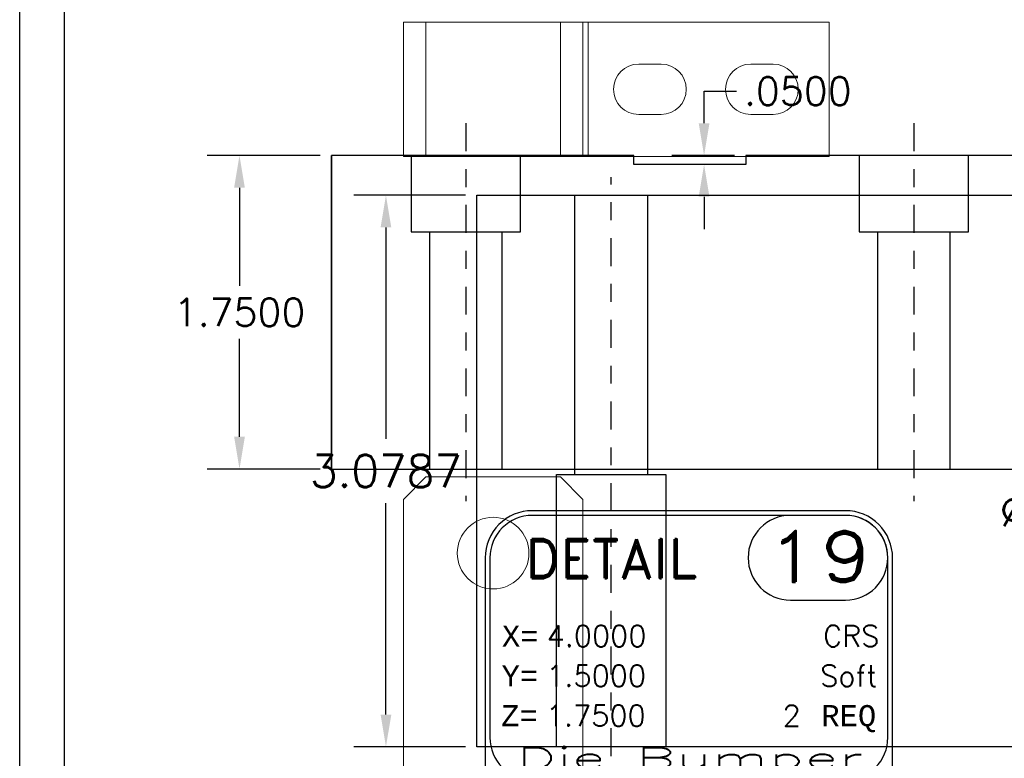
# Model space of a CAD drawing. Header units: inches. Extents: x -77 to 299, y -110 to 144.
# Tile 169 of 256: x -7.73 to -2.24, y -23.58 to -19.46. Entities that reach past the tile are written whole.
import ezdxf
from ezdxf.enums import TextEntityAlignment as Align

# ---------------------------------------------------------------- set-up
doc = ezdxf.new("R2010")
doc.units = ezdxf.units.IN
doc.header["$MEASUREMENT"] = 0
doc.linetypes.add('CENTER', pattern=[0.249, 0.156, -0.031, 0.031, -0.031])
doc.layers.get('DEFPOINTS').update_dxf_attribs({"color": 8})
for name, color, linetype in [('DSS-M-S', 53, 'Continuous'), ('DST-M-S', 53, 'Continuous'), ('SVA-M-S', 8, 'Continuous'), ('SVB-M-S', 8, 'Continuous'), ('SVD-M-C', 74, 'CENTER'), ('SVD-M-D', 42, 'Continuous'), ('SVD-M-M', 233, 'Continuous'), ('SVD-M-S', 8, 'Continuous'), ('SVE-M-C', 74, 'CENTER'), ('SVE-M-D', 42, 'Continuous'), ('SVE-M-S', 8, 'Continuous'), ('SVF-M-d', 42, 'Continuous'), ('SVF-M-S', 8, 'Continuous')]:
    doc.layers.add(name, color=color, linetype=linetype)
doc.styles.add('DIEMAKER', font='SIMPLEX.shx')
doc.styles.add('MONOTXT', font='MONOTXT')
doc.styles.add('R', font='ROMAND.SHX')
doc.styles.get("Standard").update_dxf_attribs({"font": 'txt.shx'})
doc.dimstyles.get("Standard").update_dxf_attribs({"dimtxt": 0.18, "dimasz": 0.18, "dimexe": 0.18, "dimexo": 0.0625, "dimgap": 0.09, "dimtad": 0, "dimtih": 1, "dimtoh": 1, "dimdec": 4, "dimzin": 0, "dimdsep": 46, "dimtxsty": 'Standard', "dimcen": 0.09, "dimadec": 0, "dimazin": 0, "dimtfac": 1, "dimtdec": 4, "dimtofl": 0, "dimtmove": 0, "dimatfit": 3, "dimfxl": 0, "dimtolj": 1, "dimtzin": 0, "dimarcsym": 0})
doc.dimstyles.new('STANDARD$0', dxfattribs={"dimtxt": 0.156, "dimasz": 0.18, "dimexe": 0.18, "dimexo": 0.0625, "dimgap": 0.07, "dimtad": 0, "dimtih": 1, "dimtoh": 1, "dimdec": 4, "dimzin": 4, "dimdsep": 46, "dimtxsty": 'Standard', "dimcen": 0.09, "dimclrd": 2, "dimclre": 2, "dimclrt": 2, "dimadec": 4, "dimazin": 0, "dimtfac": 1, "dimtdec": 4, "dimtofl": 0, "dimtmove": 0, "dimatfit": 3, "dimfxl": 0, "dimtolj": 1, "dimtzin": 0, "dimarcsym": 0})

# ---------------------------------------------------------------- blocks, each defined once
blk = doc.blocks.new('*D522')
at = {"layer": 'DEFPOINTS', "color": 0}
for p in [(-3.9122, -20.2186), (-3.6794, -20.2186), (-3.6794, -20.2686)]:
    blk.add_point(p, dxfattribs=at)
at = {"layer": 'SVD-M-D', "color": 2, "lineweight": -2}
for p, q in [((-3.9122, -20.0386), (-3.9122, -19.8586)), ((-3.9122, -19.8586), (-3.7322, -19.8586)), ((-3.7419, -20.2186), (-4.0922, -20.2186)), ((-3.7419, -20.2686), (-4.0922, -20.2686)), ((-3.9122, -20.4486), (-3.9122, -20.6286))]:
    blk.add_line(p, q, dxfattribs=at)
at = {"layer": 'SVD-M-D', "color": 2}
for points in [[(-3.9422, -20.0386), (-3.8822, -20.0386), (-3.9122, -20.2186)], [(-3.9422, -20.4486), (-3.8822, -20.4486), (-3.9122, -20.2686)]]:
    blk.add_solid(points, dxfattribs=at)
at = {"layer": 'SVD-M-D', "color": 2, "insert": (-3.3892, -19.8586), "char_height": 0.156, "attachment_point": 5}
blk.add_mtext('\\A1;.0500', dxfattribs=at)
blk = doc.blocks.new('*D523')
at = {"layer": 'DEFPOINTS', "color": 0}
for p in [(-5.9919, -20.2186), (-6.5051, -21.9686), (-5.9919, -21.9686)]:
    blk.add_point(p, dxfattribs=at)
at = {"layer": 'SVD-M-D', "color": 2, "lineweight": -2}
for p, q in [((-6.0544, -20.2186), (-6.6851, -20.2186)), ((-6.5051, -20.3986), (-6.5051, -20.9456)), ((-6.5051, -21.7886), (-6.5051, -21.2416)), ((-6.0544, -21.9686), (-6.6851, -21.9686))]:
    blk.add_line(p, q, dxfattribs=at)
at = {"layer": 'SVD-M-D', "color": 2}
for points in [[(-6.5351, -20.3986), (-6.4751, -20.3986), (-6.5051, -20.2186)], [(-6.5351, -21.7886), (-6.4751, -21.7886), (-6.5051, -21.9686)]]:
    blk.add_solid(points, dxfattribs=at)
at = {"layer": 'SVD-M-D', "color": 2, "insert": (-6.5051, -21.0936), "char_height": 0.156, "attachment_point": 5}
blk.add_mtext('\\A1;1.7500', dxfattribs=at)
blk = doc.blocks.new('*D612')
at = {"layer": 'DEFPOINTS', "color": 0}
for p in [(-5.1809, -20.4401), (-5.6877, -23.5188), (-5.1809, -23.5188)]:
    blk.add_point(p, dxfattribs=at)
at = {"layer": 'SVE-M-D', "color": 0, "lineweight": -2}
for p, q in [((-5.2434, -20.4401), (-5.8677, -20.4401)), ((-5.6877, -20.6201), (-5.6877, -21.7994)), ((-5.6877, -23.3388), (-5.6877, -22.1594)), ((-5.2434, -23.5188), (-5.8677, -23.5188))]:
    blk.add_line(p, q, dxfattribs=at)
at = {"layer": 'SVE-M-D', "color": 0}
for points in [[(-5.7177, -20.6201), (-5.6577, -20.6201), (-5.6877, -20.4401)], [(-5.7177, -23.3388), (-5.6577, -23.3388), (-5.6877, -23.5188)]]:
    blk.add_solid(points, dxfattribs=at)
at = {"layer": 'SVE-M-D', "color": 0, "insert": (-5.6877, -21.9794), "char_height": 0.18, "attachment_point": 5}
blk.add_mtext('\\A1;3.0787', dxfattribs=at)
blk = doc.blocks.new('*D621')
at = {"layer": 'DEFPOINTS', "color": 0}
for p in [(-0.676, -22.4882), (-0.1203, -22.9918)]:
    blk.add_point(p, dxfattribs=at)
at = {"layer": 'SVF-M-d', "color": 0, "lineweight": -2}
for p, q in [((-1.1773, -22.1971), (-0.9973, -22.1971)), ((-0.9973, -22.1971), (-0.8094, -22.3674)), ((-0.3982, -22.83), (-0.3982, -22.65)), ((-0.4882, -22.74), (-0.3082, -22.74))]:
    blk.add_line(p, q, dxfattribs=at)
at = {"layer": 'SVF-M-d', "color": 0}
blk.add_solid([(-0.7893, -22.3451), (-0.8296, -22.3896), (-0.676, -22.4882)], dxfattribs=at)
at = {"layer": 'SVF-M-d', "color": 0, "insert": (-1.7623, -22.1971), "char_height": 0.18, "attachment_point": 5}
blk.add_mtext('\\A1;∅0.7500', dxfattribs=at)
blk = doc.blocks.new('DMDT001')
for p, q in [((0.7257, 0.1211), (1.2132, 0.1211)), ((-0.6188, -1.8033), (0.1437, -1.8033)), ((0.295, -1.8033), (1.4368, -1.8033)), ((-0.6188, -2.0057), (0.1437, -2.0057)), ((0.295, -2.0057), (1.4368, -2.0057)), ((-0.6188, -2.2081), (0.1437, -2.2081)), ((0.295, -2.2081), (1.4368, -2.2081)), ((-0.6188, -2.4105), (0.1437, -2.4105)), ((0.295, -2.4105), (1.4368, -2.4105))]:
    blk.add_line(p, q)
for points in [[(-1.5618, -2.6113), (1.2132, -2.6113, 0.414214), (1.6302, -2.1943), (1.6302, 0.4961, 0.414214), (1.2132, 0.9131), (-1.5618, 0.9131, 0.414214), (-1.9788, 0.4961), (-1.9788, -2.1943, 0.414214)], [(-1.5618, -1.4726), (1.2132, -1.4726, 0.414214), (1.5882, -1.0976), (1.5882, 0.4961, 0.414214), (1.2132, 0.8711), (-1.5618, 0.8711, 0.414214), (-1.9368, 0.4961), (-1.9368, -1.0976, 0.414214)], [(-1.5618, -2.5693), (1.2132, -2.5693, 0.414214), (1.5882, -2.1943), (1.5882, -1.8851, 0.414214), (1.2132, -1.5101), (-1.5618, -1.5101, 0.414214), (-1.9368, -1.8851), (-1.9368, -2.1943, 0.414214)]]:
    blk.add_lwpolyline(points, format="xyb", close=True)
for centre, start, end in [((0.7257, 0.4961), 90, 270), ((1.2132, 0.4961), 270, 90)]:
    blk.add_arc(centre, 0.375, start, end)
at = {"color": 42}
for s, height, style, p in [('DETAIL', 0.34395, 'R', (-1.6251, 0.3158)), ('X=', 0.1875, 'MONOTXT', (-1.8306, -0.2918)), ('Y=', 0.1875, 'MONOTXT', (-1.8339, -0.6443)), ('Z=', 0.1875, 'MONOTXT', (-1.8372, -0.9969)), ('REQ', 0.1875, 'MONOTXT', (0.9986, -0.9969)), ('PROGRAMMED', 0.12, 'DIEMAKER', (-1.8247, -1.8035)), ('SET-UP', 0.12, 'DIEMAKER', (-1.8247, -2.0053)), ('RAN', 0.12, 'DIEMAKER', (-1.8247, -2.2071)), ('CHECKED OK', 0.12, 'DIEMAKER', (-1.8247, -2.4089))]:
    blk.add_text(s, height=height, dxfattribs=dict(at, style=style)).set_placement(p)
for p in [(-0.3953, -1.799), (-0.3953, -2.0014), (-0.3953, -2.2038), (-0.3953, -2.4062)]:
    blk.add_text('/ /', height=0.12107).set_placement(p)
at = {"color": 42, "style": 'R', "width": 0.571895}
blk.add_attdef('DET#', text='', height=0.45, dxfattribs=at).set_placement((0.5139, 0.282), (1.4514, 0.282), align=Align.FIT)
at = {"color": 42, "style": 'DIEMAKER'}
for tag, p in [('XDIM', (-1.4342, -0.2918)), ('YDIM', (-1.4375, -0.6443)), ('ZDIM', (-1.4408, -0.9969))]:
    blk.add_attdef(tag, p, '', height=0.1875, dxfattribs=at)
for tag, p in [('MATL', (1.513, -0.2918)), ('H/T', (1.4952, -0.6443)), ('QTY#', (0.8173, -0.9969))]:
    blk.add_attdef(tag, text='', height=0.1875, dxfattribs=at).set_placement(p, align=Align.RIGHT)
at = {"color": 42, "style": 'DIEMAKER', "width": 5.370504, "flags": 4}
blk.add_attdef('DE#1', text='', height=0.1875, dxfattribs=at).set_placement((-1.6994, -1.3715), (1.3694, -1.3715), align=Align.FIT)
at = {"color": 42, "style": 'DIEMAKER', "flags": 5}
for tag, p in [('DE#2', (-1.8615, -2.8611)), ('DE#3', (-1.8533, -3.1611))]:
    blk.add_attdef(tag, p, '', height=0.1875, dxfattribs=at)

msp = doc.modelspace()

# ---------------------------------------------------------------- linework, layer by layer
at = {"layer": 'DSS-M-S', "color": 7}
for points in [[(-7.73176, -16.27682), (39.76824, -16.27682), (39.76824, -50.15183), (-7.73176, -50.15183)], [(-7.48176, -49.90183), (-7.48176, -16.52682), (39.51824, -16.52682), (39.51824, -49.90183)]]:
    msp.add_lwpolyline(points, close=True, dxfattribs=at)
at = {"layer": 'DST-M-S', "color": 7}
for points in [[(-7.73176, -16.27682), (39.76824, -16.27682), (39.76824, -50.15183), (-7.73176, -50.15183)], [(-7.48176, -49.90183), (-7.48176, -16.52682), (39.51824, -16.52682), (39.51824, -49.90183)]]:
    msp.add_lwpolyline(points, close=True, dxfattribs=at)
at = {"layer": 'SVA-M-S', "color": 7, "linetype": 'Continuous', "lineweight": 15}
for p, q in [((-5.5895, -20.22378), (-5.5895, -19.47378)), ((-5.5895, -19.47378), (-5.46449, -19.47378)), ((-5.46449, -19.47378), (-5.46449, -20.22378)), ((-5.46449, -19.47378), (-4.71449, -19.47378)), ((-4.71449, -20.22378), (-4.71449, -19.47378)), ((-4.71449, -19.47378), (-4.58949, -19.47378)), ((-4.58949, -19.47378), (-4.58949, -20.22378)), ((-4.58949, -19.47378), (-4.55949, -19.47378)), ((-4.55949, -19.47378), (-4.55949, -20.22378)), ((-4.55949, -19.47378), (-3.21449, -19.47378)), ((-3.21449, -19.47378), (-3.21449, -20.22378)), ((-4.15199, -19.70828), (-4.27699, -19.70828)), ((-3.52699, -19.70828), (-3.65199, -19.70828)), ((-4.27699, -19.98928), (-4.15199, -19.98928)), ((-3.65199, -19.98928), (-3.52699, -19.98928)), ((-5.46449, -20.22378), (-5.5895, -20.22378)), ((-5.46449, -20.22378), (-4.71449, -20.22378)), ((-4.58949, -20.22378), (-4.71449, -20.22378)), ((-4.55949, -20.22378), (-4.58949, -20.22378)), ((-4.55949, -20.22378), (-3.21449, -20.22378)), ((-5.46449, -22.0128), (-5.5895, -22.1378)), ((-5.46449, -22.0128), (-4.71449, -22.0128)), ((-4.58949, -22.1378), (-4.71449, -22.0128)), ((-5.5895, -22.1378), (-5.5895, -24.9378)), ((-4.58949, -22.1378), (-4.58949, -24.1578))]:
    msp.add_line(p, q, dxfattribs=at)
at = {"layer": 'SVA-M-S', "color": 7}
for points in [[(-7.73176, -16.27682), (39.76824, -16.27682), (39.76824, -50.15183), (-7.73176, -50.15183)], [(-7.48176, -49.90183), (-7.48176, -16.52682), (39.51824, -16.52682), (39.51824, -49.90183)]]:
    msp.add_lwpolyline(points, close=True, dxfattribs=at)
at = {"layer": 'SVA-M-S', "color": 7, "linetype": 'Continuous', "lineweight": 15}
msp.add_circle((-5.08949, -22.4378), 0.2, dxfattribs=at)
for centre, start, end in [((-4.27699, -19.84878), 90, 270), ((-4.15199, -19.84878), 270, 90), ((-3.65199, -19.84878), 90, 270), ((-3.52699, -19.84878), 270, 90)]:
    msp.add_arc(centre, 0.1405, start, end, dxfattribs=at)
at = {"layer": 'SVB-M-S', "color": 7}
for points in [[(-7.73176, -16.27682), (39.76824, -16.27682), (39.76824, -50.15183), (-7.73176, -50.15183)], [(-7.48176, -49.90183), (-7.48176, -16.52682), (39.51824, -16.52682), (39.51824, -49.90183)]]:
    msp.add_lwpolyline(points, close=True, dxfattribs=at)
at = {"layer": 'SVD-M-C'}
for p, q in [((-5.24192, -20.03857), (-5.24192, -22.14857)), ((-2.74192, -20.03857), (-2.74192, -22.14857))]:
    msp.add_line(p, q, dxfattribs=at)
at = {"layer": 'SVD-M-S'}
for p, q in [((-5.44492, -20.64357), (-5.03892, -20.64357)), ((-2.94492, -20.64357), (-2.53892, -20.64357))]:
    msp.add_line(p, q, dxfattribs=at)
at = {"layer": 'SVD-M-S', "color": 7}
for points in [[(-7.73176, -16.27682), (39.76824, -16.27682), (39.76824, -50.15183), (-7.73176, -50.15183)], [(-7.48176, -49.90183), (-7.48176, -16.52682), (39.51824, -16.52682), (39.51824, -49.90183)]]:
    msp.add_lwpolyline(points, close=True, dxfattribs=at)
at = {"layer": 'SVD-M-S'}
msp.add_lwpolyline([(-4.30442, -20.26857), (-4.30442, -20.21857), (-5.99192, -20.21857), (-5.99192, -21.96857), (-1.99192, -21.96857), (-1.99192, -20.21857), (-3.67942, -20.21857), (-3.67942, -20.26857)], close=True, dxfattribs=at)
for points in [[(-5.99192, -21.96857), (-5.99192, -20.21857)], [(-5.54642, -20.21857), (-5.54642, -20.64357), (-5.44492, -20.64357), (-5.44492, -21.96857), (-5.03892, -21.96857), (-5.03892, -20.64357), (-4.93742, -20.64357), (-4.93742, -20.21857)], [(-3.04642, -20.21857), (-3.04642, -20.64357), (-2.94492, -20.64357), (-2.94492, -21.96857), (-2.53892, -21.96857), (-2.53892, -20.64357), (-2.43742, -20.64357), (-2.43742, -20.21857)]]:
    msp.add_lwpolyline(points, dxfattribs=at)
at = {"layer": 'SVE-M-C'}
msp.add_line((-4.43094, -23.57149), (-4.43094, -20.34009), dxfattribs=at)
at = {"layer": 'SVE-M-S'}
msp.add_line((-4.63394, -21.99909), (-4.22794, -21.99909), dxfattribs=at)
at = {"layer": 'SVE-M-S', "color": 7}
for points in [[(-7.73176, -16.27682), (39.76824, -16.27682), (39.76824, -50.15183), (-7.73176, -50.15183)], [(-7.48176, -49.90183), (-7.48176, -16.52682), (39.51824, -16.52682), (39.51824, -49.90183)]]:
    msp.add_lwpolyline(points, close=True, dxfattribs=at)
at = {"layer": 'SVE-M-S'}
for points in [[(-1.18094, -23.51879), (-5.18094, -23.51879), (-5.18094, -20.44009), (-1.18094, -20.44009), (-1.18094, -23.51879)], [(-4.73544, -23.51879), (-4.73544, -21.99909), (-4.63394, -21.99909), (-4.63394, -20.44009), (-4.22794, -20.44009), (-4.22794, -21.99909), (-4.12644, -21.99909), (-4.12644, -23.51879)]]:
    msp.add_lwpolyline(points, dxfattribs=at)
at = {"layer": 'SVF-M-S', "color": 7}
for points in [[(-7.73176, -16.27682), (39.76824, -16.27682), (39.76824, -50.15183), (-7.73176, -50.15183)], [(-7.48176, -49.90183), (-7.48176, -16.52682), (39.51824, -16.52682), (39.51824, -49.90183)]]:
    msp.add_lwpolyline(points, close=True, dxfattribs=at)

# ---------------------------------------------------------------- block references
at = {"layer": 'SVD-M-M'}
ref = msp.add_blockref('DMDT001', (-3.88732, -22.77612), dxfattribs=dict(at, xscale=0.63, yscale=0.63, zscale=0.63))
ref.add_attrib('DET#', '19', dxfattribs={"layer": '0', "color": 42, "height": 0.2835, "style": 'R', "width": 1.215278}).set_placement((-3.56359, -22.59843), (-2.97297, -22.59843), align=Align.FIT)
ref.add_attrib('XDIM', '4.0000', (-4.79086, -22.95997), dxfattribs={"layer": '0', "color": 42, "height": 0.118125, "style": 'DIEMAKER'})
ref.add_attrib('YDIM', '1.5000', (-4.79295, -23.18205), dxfattribs={"layer": '0', "color": 42, "height": 0.118125, "style": 'DIEMAKER'})
ref.add_attrib('ZDIM', '1.7500', (-4.79504, -23.40413), dxfattribs={"layer": '0', "color": 42, "height": 0.118125, "style": 'DIEMAKER'})
ref.add_attrib('MATL', 'CRS', dxfattribs={"layer": '0', "color": 42, "height": 0.118125, "style": 'DIEMAKER'}).set_placement((-2.93413, -22.95997), align=Align.RIGHT)
ref.add_attrib('H/T', 'Soft', dxfattribs={"layer": '0', "color": 42, "height": 0.118125, "style": 'DIEMAKER'}).set_placement((-2.94536, -23.18205), align=Align.RIGHT)
ref.add_attrib('QTY#', '2', dxfattribs={"layer": '0', "color": 42, "height": 0.11812, "style": 'DIEMAKER'}).set_placement((-3.37242, -23.40413), align=Align.RIGHT)
ref.add_attrib('DE#1', 'Die Bumper', dxfattribs={"layer": '0', "color": 42, "height": 0.118125, "style": 'DIEMAKER', "width": 1.898963, "flags": 4}).set_placement((-4.95796, -23.64015), (-3.02457, -23.64015), align=Align.FIT)

# ---------------------------------------------------------------- dimensions: what is measured, and where the dimension line sits
at = {"layer": 'SVD-M-D'}
for base, p1, p2, picture, middle in [((-3.91223, -20.21857), (-3.67942, -20.26857), (-3.67942, -20.21857), '*D522', (-3.38923, -19.85857)), ((-6.50508, -21.96857), (-5.99192, -20.21857), (-5.99192, -21.96857), '*D523', (-6.50508, -21.09357))]:
    dim = msp.add_linear_dim(base=base, p1=p1, p2=p2, angle=90, dimstyle='STANDARD$0', dxfattribs=at)
    dim.commit()
    dim.dimension.update_dxf_attribs({"geometry": picture, "text_midpoint": middle, "dimtype": 160})
at = {"layer": 'SVE-M-D'}
dim = msp.add_linear_dim(base=(-5.6877, -23.51879), p1=(-5.18094, -20.44009), p2=(-5.18094, -23.51879), angle=90, dimstyle='STANDARD$0', override={"dimtxt": 0.18, "dimgap": 0.09, "dimzin": 0, "dimclrd": 0, "dimclre": 0, "dimclrt": 0, "dimadec": 2}, dxfattribs=at)
dim.commit()
dim.dimension.update_dxf_attribs({"geometry": '*D612', "text_midpoint": (-5.6877, -21.97944)})
at = {"layer": 'SVF-M-d'}
dim = msp.add_diameter_dim_2p(p1=(-0.12027, -22.99182), p2=(-0.67605, -22.48823), dimstyle='Standard', dxfattribs=at)
dim.commit()
dim.dimension.update_dxf_attribs({"geometry": '*D621', "text_midpoint": (-1.76231, -22.19713), "dimtype": 163})

doc.saveas('drawing.dxf')
